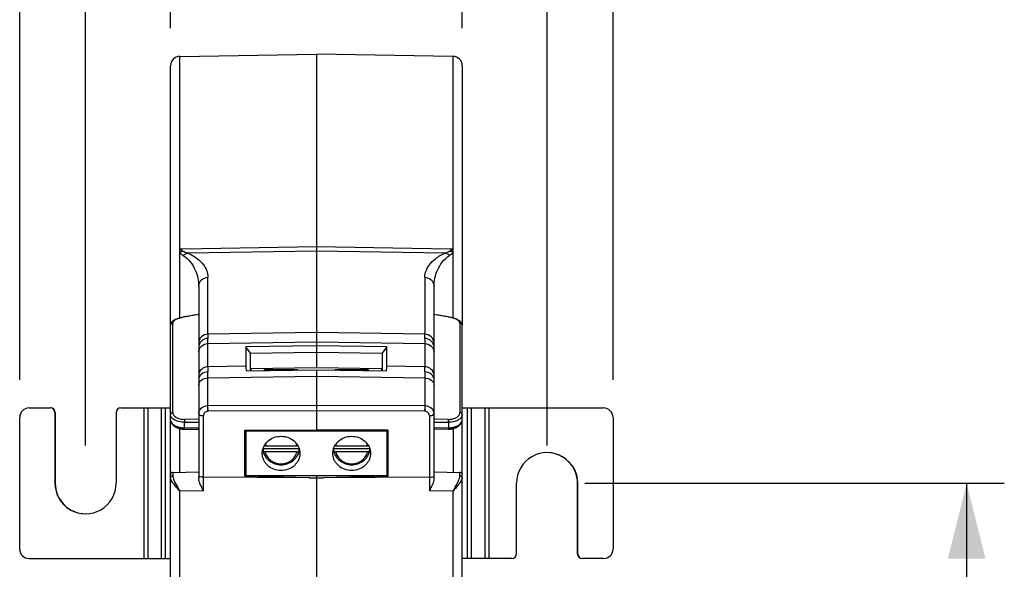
# Model space of a CAD drawing. Header units: millimetres. Extents: x 0 to 210, y 0 to 297.
# Tile 5 of 11: x 57 to 83, y 121 to 136. Entities that reach past the tile are written whole.
import ezdxf

# ---------------------------------------------------------------- set-up
doc = ezdxf.new("R2010")
doc.units = ezdxf.units.MM
doc.header["$LTSCALE"] = 19.36
doc.layers.get('0').update_dxf_attribs({"linetype": 'CONTINUOUS'})
doc.styles.get("Standard").update_dxf_attribs({"font": 'SIMPLEX.SHX', "width": 0.8})
doc.dimstyles.new('DIMSTYLE_1', dxfattribs={"dimtxt": 2, "dimasz": 2, "dimexe": 1, "dimexo": 1, "dimgap": 0.5, "dimtad": 1, "dimlfac": 4, "dimdsep": 46, "dimtxsty": 'Standard', "dimblk": '_FILLED', "dimblk1": '_FILLED', "dimblk2": '_FILLED', "dimcen": 0.09, "dimazin": 2, "dimtp": 0.01, "dimtm": 0.01, "dimtfac": 1, "dimtofl": 0, "dimtmove": 0, "dimatfit": 3, "dimldrblk": '_FILLED', "dimfxl": 0, "dimtolj": 1, "dimarcsym": 0})
doc.dimstyles.new('DIMSTYLE_2', dxfattribs={"dimtxt": 2, "dimasz": 2, "dimexe": 1, "dimexo": 1, "dimgap": 0.5, "dimtad": 1, "dimdec": 0, "dimlfac": 4, "dimdsep": 46, "dimtxsty": 'Standard', "dimblk": '_FILLED', "dimblk1": '_FILLED', "dimblk2": '_FILLED', "dimcen": 0.09, "dimazin": 2, "dimtp": 0.01, "dimtm": 0.01, "dimtfac": 1, "dimtdec": 0, "dimtofl": 0, "dimtmove": 0, "dimatfit": 3, "dimldrblk": '_FILLED', "dimfxl": 0, "dimtolj": 1, "dimarcsym": 0})

# ---------------------------------------------------------------- blocks, each defined once
blk = doc.blocks.new('_FILLED')
at = {"color": 0, "linetype": 'ByBlock'}
blk.add_solid([(0, 0), (-1, 0.25), (-1, -0.25)], dxfattribs=at)
blk = doc.blocks.new('*D1')
at = {"color": 8}
for p, q in [((71.795, 123.726), (82.938, 123.726)), ((81.938, 123.726), (81.938, 109.976)), ((81.938, 96.226), (81.938, 109.976)), ((71.795, 96.226), (82.938, 96.226))]:
    blk.add_line(p, q, dxfattribs=at)
at = {"color": 8, "xscale": 2, "yscale": 2, "zscale": 2}
for p, rotation in [((81.938, 123.726), 90), ((81.938, 96.226), 270)]:
    blk.add_blockref('_FILLED', p, dxfattribs=dict(at, rotation=rotation))
at = {"color": 8, "insert": (79.438, 109.976), "char_height": 2, "width": 4.8, "attachment_point": 2, "rotation": 90, "line_spacing_factor": 0.9}
blk.add_mtext('110', dxfattribs=at)
blk = doc.blocks.new('*D2')
at = {"color": 8}
for p, q in [((60.79, 135.814), (60.79, 152.227)), ((68.54, 135.814), (68.54, 152.227)), ((60.79, 151.227), (64.665, 151.227)), ((68.54, 151.227), (64.665, 151.227))]:
    blk.add_line(p, q, dxfattribs=at)
at = {"color": 8, "xscale": 2, "yscale": 2, "zscale": 2}
for p, rotation in [((60.79, 151.227), 180.0000002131), ((68.54, 151.227), 2.131e-07)]:
    blk.add_blockref('_FILLED', p, dxfattribs=dict(at, rotation=rotation))
at = {"color": 8, "insert": (64.665, 153.727), "char_height": 2, "width": 3.2, "attachment_point": 2, "line_spacing_factor": 0.9}
blk.add_mtext('31', dxfattribs=at)
blk = doc.blocks.new('*D3')
at = {"color": 8}
for p, q in [((58.534, 124.726), (58.534, 159.92)), ((70.795, 124.726), (70.795, 159.92)), ((58.534, 158.92), (64.665, 158.92)), ((70.795, 158.92), (64.665, 158.92))]:
    blk.add_line(p, q, dxfattribs=at)
at = {"color": 8, "xscale": 2, "yscale": 2, "zscale": 2, "rotation": 180}
blk.add_blockref('_FILLED', (58.534, 158.92), dxfattribs=at)
at = {"color": 8, "xscale": 2, "yscale": 2, "zscale": 2}
blk.add_blockref('_FILLED', (70.795, 158.92), dxfattribs=at)
at = {"color": 8, "insert": (64.665, 161.42), "char_height": 2, "width": 3.2, "attachment_point": 2, "line_spacing_factor": 0.9}
blk.add_mtext('49', dxfattribs=at)
blk = doc.blocks.new('*D4')
at = {"color": 8}
for p, q in [((56.784, 126.476), (56.784, 168.347)), ((72.545, 126.476), (72.545, 168.347)), ((56.784, 167.347), (64.665, 167.347)), ((72.545, 167.347), (64.665, 167.347))]:
    blk.add_line(p, q, dxfattribs=at)
at = {"color": 8, "xscale": 2, "yscale": 2, "zscale": 2, "rotation": 180}
blk.add_blockref('_FILLED', (56.784, 167.347), dxfattribs=at)
at = {"color": 8, "xscale": 2, "yscale": 2, "zscale": 2}
blk.add_blockref('_FILLED', (72.545, 167.347), dxfattribs=at)
at = {"color": 8, "insert": (64.665, 169.847), "char_height": 2, "width": 3.2, "attachment_point": 2, "line_spacing_factor": 0.9}
blk.add_mtext('63', dxfattribs=at)

msp = doc.modelspace()

# ---------------------------------------------------------------- linework, layer by layer
at = {"color": 7}
for p, q in [((61.0353, 135.0644), (64.6646, 135.1278)), ((61.0353, 128.1137), (61.0353, 135.0644)), ((64.6646, 135.1278), (64.6646, 126.7882)), ((68.294, 135.0644), (64.6646, 135.1278)), ((68.294, 128.1136), (68.294, 135.0644)), ((60.7896, 127.9216), (60.7896, 134.8144)), ((68.5396, 134.8144), (68.5396, 127.9215)), ((61.1117, 129.9568), (64.6646, 130.0127)), ((64.6646, 130.0127), (68.2175, 129.9568)), ((61.0353, 129.9556), (61.0738, 129.9562)), ((61.0738, 129.9562), (61.1117, 129.9568)), ((64.6646, 129.8929), (61.2392, 129.8389)), ((68.0901, 129.8389), (64.6646, 129.8929)), ((68.2175, 129.9568), (68.2555, 129.9562)), ((68.2555, 129.9562), (68.294, 129.9556)), ((61.5396, 128.9577), (61.5396, 123.8539)), ((61.7853, 127.6861), (61.7853, 129.1968)), ((67.544, 129.1968), (67.544, 127.6861)), ((67.7896, 123.8539), (67.7896, 128.9577)), ((61.2128, 128.153), (61.1644, 128.1438)), ((61.2707, 128.1637), (61.2128, 128.153)), ((61.3286, 128.174), (61.2707, 128.1637)), ((61.3866, 128.184), (61.3286, 128.174)), ((61.4447, 128.1937), (61.3866, 128.184)), ((61.4472, 128.193), (61.4076, 128.1864)), ((61.5253, 128.2065), (61.4447, 128.1937)), ((61.4871, 128.1995), (61.4472, 128.193)), ((61.5272, 128.2059), (61.4871, 128.1995)), ((61.5253, 128.2066), (61.5253, 128.2065)), ((67.8344, 128.2007), (67.8021, 128.2059)), ((67.804, 128.2065), (67.8039, 128.2066)), ((68.0006, 128.174), (67.9427, 128.184)), ((68.0586, 128.1637), (68.0006, 128.174)), ((68.1164, 128.153), (68.0586, 128.1637)), ((68.1649, 128.1438), (68.1164, 128.153)), ((60.7896, 127.9181), (60.7897, 127.9217)), ((60.7896, 125.4119), (60.7896, 127.9181)), ((60.7916, 127.9402), (60.7897, 127.9216)), ((60.851, 125.6021), (60.851, 127.9793)), ((61.0224, 128.1103), (60.9681, 128.0926)), ((61.0845, 128.1267), (61.0224, 128.1103)), ((61.155, 128.142), (61.0845, 128.1267)), ((61.1647, 128.1439), (61.155, 128.142)), ((68.1541, 128.1443), (68.1159, 128.1516)), ((68.1787, 128.1411), (68.1646, 128.1439)), ((68.3682, 128.09), (68.3144, 128.1081)), ((68.4782, 127.9793), (68.4782, 125.6021)), ((68.5395, 127.9216), (68.5396, 127.9181)), ((68.5396, 85.1368), (68.5396, 127.9181)), ((64.6646, 127.7331), (61.7853, 127.6861)), ((61.7853, 127.6861), (61.7853, 127.5725)), ((67.544, 127.6861), (64.6646, 127.7331)), ((67.544, 127.5725), (67.544, 127.6861)), ((61.7853, 127.4361), (61.7853, 127.5725)), ((61.7853, 127.4361), (64.6646, 127.4832)), ((61.7853, 126.8189), (61.7853, 127.4361)), ((64.6646, 127.3775), (62.7899, 127.3478)), ((64.6646, 127.4832), (67.544, 127.4361)), ((66.5393, 127.3478), (64.6646, 127.3775)), ((67.544, 127.5725), (67.544, 126.8189)), ((62.7899, 127.3478), (62.7899, 126.8339)), ((62.9171, 127.1837), (62.7899, 127.3478)), ((62.9171, 127.1837), (64.6646, 127.2113)), ((62.9171, 126.7088), (62.9171, 127.1837)), ((64.6646, 127.2113), (66.4122, 127.1837)), ((66.5393, 127.3478), (66.4122, 127.1837)), ((66.4122, 127.1837), (66.4122, 126.7088)), ((66.5393, 126.8339), (66.5393, 127.3478)), ((61.7853, 126.8189), (61.7852, 126.6847)), ((61.7853, 125.7874), (61.7852, 126.6847)), ((62.7899, 126.8339), (61.7853, 126.8189)), ((62.8047, 126.7071), (64.6646, 126.7367)), ((64.6646, 126.7882), (62.9252, 126.7607)), ((62.9252, 126.7607), (62.9252, 126.709)), ((63.2896, 126.7148), (63.2896, 126.7513)), ((63.2896, 126.7513), (63.2975, 126.7149)), ((63.2896, 126.7513), (64.1646, 126.7513)), ((64.1597, 126.7286), (64.1646, 126.7513)), ((64.1646, 126.7513), (64.1646, 126.7287)), ((66.404, 126.7607), (64.6646, 126.7882)), ((64.6646, 126.7367), (64.6646, 125.1471)), ((64.6646, 126.7367), (66.5245, 126.7071)), ((65.1646, 126.7287), (65.1646, 126.7513)), ((65.1646, 126.7513), (65.1695, 126.7286)), ((65.1646, 126.7513), (66.0396, 126.7513)), ((66.0318, 126.7149), (66.0396, 126.7513)), ((66.0396, 126.7513), (66.0396, 126.7148)), ((66.404, 126.709), (66.404, 126.7607)), ((67.544, 126.8189), (66.5393, 126.8339)), ((67.544, 126.6847), (67.544, 126.8189)), ((67.544, 126.6847), (67.544, 125.7874)), ((61.7853, 126.5232), (64.6646, 126.5663)), ((64.6646, 126.5663), (67.544, 126.5232)), ((61.7853, 125.7874), (64.6646, 125.8024)), ((64.6646, 125.8024), (67.544, 125.7874)), ((57.0342, 125.7256), (57.5967, 125.7256)), ((57.7216, 125.6006), (57.7216, 123.7273)), ((57.7216, 125.6006), (57.7282, 125.6006)), ((57.7282, 125.6006), (57.7282, 123.7273)), ((59.3464, 125.6006), (59.3464, 123.7256)), ((59.4714, 125.7256), (60.7896, 125.7256)), ((60.0866, 121.7256), (60.0866, 125.7256)), ((60.1938, 121.7256), (60.1938, 125.7256)), ((60.5436, 125.7256), (60.5436, 121.7256)), ((60.6508, 125.7256), (60.6508, 121.7256)), ((64.6646, 125.6511), (61.7785, 125.6361)), ((67.5508, 125.6361), (64.6646, 125.6511)), ((68.5396, 125.7256), (72.295, 125.7256)), ((68.6785, 121.7256), (68.6785, 125.7256)), ((68.7856, 121.7256), (68.7856, 125.7256)), ((69.1355, 125.7256), (69.1355, 121.7256)), ((69.2427, 125.7256), (69.2427, 121.7256)), ((56.7843, 121.9756), (56.7843, 125.4756)), ((60.7896, 85.1368), (60.7896, 125.4115)), ((61.5396, 125.4242), (61.1581, 125.422)), ((61.1581, 125.3451), (61.5396, 125.3473)), ((61.1581, 125.1957), (61.1581, 125.3451)), ((61.6625, 123.5278), (61.6625, 125.5212)), ((67.6668, 125.5212), (67.6668, 123.5278)), ((68.1712, 125.422), (67.7896, 125.4242)), ((67.7896, 125.3473), (68.1712, 125.3451)), ((68.1712, 125.3451), (68.1712, 125.1957)), ((72.545, 125.4756), (72.545, 121.9756)), ((60.971, 125.1971), (61.0114, 125.1829)), ((61.0353, 124.0168), (61.0353, 125.1767)), ((61.1575, 125.1597), (61.5396, 125.1495)), ((61.5396, 125.1856), (61.1581, 125.1957)), ((61.1581, 125.1717), (61.5396, 125.1616)), ((62.7646, 125.1372), (64.6646, 125.1471)), ((62.7646, 123.911), (62.7646, 125.1372)), ((62.7896, 125.1373), (62.7896, 123.9244)), ((66.5396, 125.1101), (62.7896, 125.1101)), ((66.5646, 125.1372), (64.6646, 125.1471)), ((66.5396, 125.1373), (66.5396, 123.9244)), ((66.5646, 125.1372), (66.5646, 123.911)), ((68.1712, 125.1957), (67.7896, 125.1856)), ((67.7896, 125.1616), (68.1712, 125.1717)), ((68.1718, 125.1597), (67.7896, 125.1495)), ((68.294, 125.1767), (68.294, 124.0168)), ((68.3267, 125.1856), (68.369, 125.2016)), ((62.7646, 124.9941), (62.7896, 124.981)), ((66.5396, 124.8583), (66.5646, 124.8585)), ((63.2539, 124.5778), (63.2539, 124.6496)), ((63.2539, 124.6496), (64.2004, 124.6496)), ((63.2539, 124.5778), (63.2541, 124.5761)), ((63.2855, 124.5589), (63.2846, 124.559)), ((63.3049, 124.717), (64.1494, 124.717)), ((64.1494, 124.5573), (63.3049, 124.5573)), ((64.1696, 124.559), (64.1688, 124.5589)), ((64.1889, 124.5649), (64.1874, 124.5642)), ((64.2004, 124.5778), (64.2001, 124.5757)), ((64.2002, 124.5761), (64.2004, 124.5778)), ((64.2004, 124.6496), (64.2004, 124.5778)), ((65.1289, 124.5778), (65.1289, 124.6496)), ((65.1289, 124.6496), (66.0754, 124.6496)), ((65.1289, 124.5778), (65.1291, 124.5761)), ((65.1605, 124.5589), (65.1596, 124.559)), ((65.1799, 124.717), (66.0244, 124.717)), ((66.0244, 124.5573), (65.1799, 124.5573)), ((66.0446, 124.559), (66.0438, 124.5589)), ((66.0639, 124.5649), (66.0624, 124.5642)), ((66.0754, 124.5778), (66.0751, 124.5757)), ((66.0752, 124.5761), (66.0754, 124.5778)), ((66.0754, 124.6496), (66.0754, 124.5778)), ((62.7646, 124.4644), (62.7896, 124.4639)), ((66.5396, 124.4639), (66.5646, 124.4644)), ((60.851, 124.0136), (61.5396, 124.0256)), ((67.7896, 124.0256), (68.4782, 124.0136)), ((68.4783, 124.0124), (68.4782, 124.0136)), ((57.7216, 123.7273), (57.7282, 123.7273)), ((60.8506, 123.9402), (60.8506, 123.9214)), ((64.4721, 123.8727), (61.6625, 123.8836)), ((64.4721, 123.8727), (62.7646, 123.911)), ((66.5396, 123.9244), (62.7896, 123.9244)), ((64.4721, 123.8727), (64.6646, 123.8677)), ((64.6646, 123.9244), (64.6646, 84.8235)), ((64.6646, 123.8677), (64.8572, 123.8727)), ((66.5646, 123.911), (64.8572, 123.8727)), ((67.6668, 123.8836), (64.8572, 123.8727)), ((68.4787, 123.9214), (68.4786, 123.9403)), ((69.9829, 121.8506), (69.9829, 123.7256)), ((71.6011, 121.8506), (71.6011, 123.7239)), ((71.6076, 123.7239), (71.6011, 123.7239)), ((71.6076, 121.8506), (71.6076, 123.7239)), ((61.6625, 123.5278), (61.0353, 123.5169)), ((61.0353, 84.8868), (61.0353, 123.5169)), ((68.294, 123.5169), (67.6668, 123.5278)), ((68.294, 84.8868), (68.294, 123.5169)), ((57.0342, 121.7256), (60.7896, 121.7256)), ((69.8579, 121.7256), (68.5396, 121.7256)), ((71.6076, 121.8506), (71.6011, 121.8506)), ((72.295, 121.7256), (71.7326, 121.7256))]:
    msp.add_line(p, q, dxfattribs=at)
for points in [[(67.9427, 128.184), (67.8846, 128.1937), (67.804, 128.2065)], [(60.9681, 128.0926), (60.9212, 128.0734), (60.881, 128.0522), (60.8471, 128.0283), (60.8204, 128.0013), (60.8017, 127.9716), (60.7916, 127.9402)], [(68.3144, 128.1081), (68.2515, 128.1251), (68.1787, 128.1411)], [(68.4526, 128.0496), (68.4138, 128.0707), (68.3682, 128.09)], [(68.5395, 127.9215), (68.5378, 127.9393), (68.5282, 127.9702), (68.5104, 127.9994), (68.485, 128.0259), (68.4526, 128.0496)], [(60.7896, 125.4115), (60.79, 125.401), (60.795, 125.3695), (60.8058, 125.339), (60.822, 125.3097)], [(60.822, 125.3097), (60.8432, 125.2824), (60.869, 125.2575), (60.8991, 125.2347), (60.9333, 125.2145), (60.971, 125.1971)], [(68.369, 125.2016), (68.4078, 125.2209), (68.4417, 125.2428), (68.47, 125.2662), (68.4933, 125.2909), (68.5123, 125.3177), (68.5267, 125.3464), (68.5358, 125.3761), (68.5395, 125.4064), (68.5396, 125.4117)], [(61.0114, 125.1829), (61.0531, 125.1721), (61.0963, 125.1646)], [(61.0963, 125.1646), (61.1396, 125.1604), (61.1575, 125.1597)], [(68.1718, 125.1597), (68.1889, 125.1604), (68.2349, 125.1648)], [(68.2349, 125.1648), (68.2819, 125.1733), (68.3267, 125.1856)]]:
    msp.add_lwpolyline(points, dxfattribs=at)
for centre, radius, start, end in [((61.0396, 134.8145), 0.25, 91, 180), ((68.2896, 134.8145), 0.25, 0, 89), ((61.7446, 130.7658), 1.0769, 228.79837, 229.44975), ((61.7231, 130.7415), 1.0444, 228.80525, 229.44734), ((61.719, 130.7366), 1.038, 229.44656, 230.70988), ((61.7009, 130.7146), 1.0096, 229.44347, 230.7566), ((61.7115, 130.7275), 1.0262, 230.70943, 232.0036), ((61.6636, 130.669), 0.9506, 230.76223, 231.69261), ((61.7406, 130.7645), 1.0733, 231.62368, 231.99479), ((61.7054, 130.7193), 1.016, 231.99318, 232.55415), ((61.7047, 130.7187), 1.0151, 232.00476, 232.56604), ((61.6937, 130.7042), 0.9969, 232.56187, 234.35564), ((61.6814, 130.6876), 0.9763, 232.54306, 234.37484), ((61.172, 129.6537), 0.2476, 103.86469, 105.97636), ((67.6417, 130.6958), 0.9865, 305.6403, 306.23565), ((67.6712, 130.6553), 0.9364, 305.61546, 306.24239), ((67.6325, 130.7084), 1.0021, 306.23704, 307.44406), ((67.6354, 130.7044), 0.9972, 306.23789, 307.45115), ((67.6242, 130.7192), 1.0157, 307.44258, 308.07982), ((67.6235, 130.7198), 1.0166, 307.45462, 308.00652), ((67.5885, 130.7647), 1.0735, 308.00502, 308.37624), ((67.6122, 130.7344), 1.0351, 308.08623, 311.20084), ((67.6309, 130.712), 1.0059, 308.3454, 311.23988), ((68.143, 129.6145), 0.2893, 58.54547, 60.4488), ((68.1056, 129.9972), 0.2323, 320.87902, 324.20468), ((63.0915, 118.2194), 10.1082, 100.04051, 100.92846), ((63.0879, 118.2398), 10.0875, 99.58805, 100.04036), ((61.4863, 128.1635), 0.0589, 43.99833, 46.06827), ((61.4901, 128.1672), 0.0536, 42.25788, 46.2263), ((61.4904, 128.1674), 0.0532, 42.09468, 43.99321), ((61.4949, 128.1715), 0.0471, 37.77418, 42.26116), ((61.4952, 128.1717), 0.0468, 37.83311, 42.1389), ((61.4989, 128.1746), 0.0421, 33.1924, 37.76754), ((61.4994, 128.1749), 0.0415, 33.18283, 37.8236), ((61.5024, 128.1769), 0.0379, 28.18174, 33.19854), ((61.5033, 128.1775), 0.0368, 28.0394, 33.20504), ((61.5056, 128.1786), 0.0343, 22.52916, 28.17938), ((61.5064, 128.1791), 0.0333, 25.00119, 27.99063), ((61.5077, 128.1795), 0.032, 17.04541, 22.6399), ((61.5074, 128.1793), 0.0323, 17.11484, 22.54911), ((61.5086, 128.1798), 0.031, 11.39952, 17.02517), ((67.8207, 128.1798), 0.031, 162.15536, 168.31027), ((67.8219, 128.1794), 0.0323, 156.36297, 162.13404), ((67.8237, 128.1786), 0.0343, 154.73015, 157.38789), ((67.8241, 128.1784), 0.0347, 151.50647, 156.36425), ((67.823, 128.1791), 0.0335, 151.67065, 154.99164), ((67.827, 128.1768), 0.0381, 146.57764, 151.49696), ((67.8262, 128.1773), 0.0371, 146.579, 151.62785), ((67.8306, 128.1744), 0.0424, 141.83964, 146.57794), ((67.8301, 128.1748), 0.0418, 141.7865, 146.593), ((67.8347, 128.1711), 0.0476, 137.31145, 141.77218), ((67.8415, 128.1649), 0.0568, 133.8983, 137.32642), ((67.8396, 128.1668), 0.0541, 133.80015, 137.40144), ((66.2427, 118.2471), 10.0801, 79.96067, 80.91438), ((66.2384, 118.2229), 10.1047, 79.2922, 79.96077), ((61.517, 126.364), 1.8128, 100.87034, 103.00825), ((61.1715, 128.1066), 0.0379, 84.48692, 100.37125), ((68.1578, 128.1066), 0.0379, 79.6014, 95.51303), ((67.7596, 126.1005), 2.0815, 78.77013, 79.07299), ((57.0343, 125.4756), 0.25, 90.00522, 180.00408), ((57.5966, 125.6006), 0.125, 359.99533, 89.99533), ((57.6032, 125.6006), 0.125, 359.99533, 89.99533), ((59.4714, 125.6006), 0.125, 90.00467, 180.00462), ((60.9062, 125.5509), 0.1165, 180.02248, 189.86792), ((61.788, 125.4969), 0.2906, 90.54267, 93.49803), ((67.0107, 125.7148), 5.226, 180.28398, 180.8631), ((67.5412, 125.4969), 0.2906, 86.50197, 89.45733), ((62.3186, 125.7148), 5.226, 359.1369, 359.71602), ((68.37, 125.6023), 0.1082, 346.85508, 359.93668), ((72.295, 125.4756), 0.25, 359.99592, 89.99478), ((68.4196, 125.4124), 0.12, 349.4765, 351.76359), ((68.4223, 125.412), 0.1173, 351.75693, 359.97959), ((68.156, 125.8477), 0.6521, 271.3367, 275.35658), ((68.1574, 125.6905), 0.519, 271.51746, 276.05046), ((63.6668, 124.6344), 0.3712, 153.68201, 167.15799), ((63.785, 124.6335), 0.3739, 12.89893, 26.27872), ((65.5418, 124.6344), 0.3712, 153.68201, 167.15799), ((65.66, 124.6335), 0.3739, 12.89893, 26.27872), ((63.654, 124.7471), 0.4272, 195.78652, 200.4969), ((63.6497, 124.7298), 0.4038, 190.06202, 191.45947), ((63.6477, 124.6577), 0.4018, 191.45947, 191.69746), ((63.2627, 124.5779), 0.00877, 180.68863, 194.35595), ((63.2631, 124.578), 0.00916, 191.66911, 194.4522), ((63.3008, 124.8119), 0.0946, 256.7989, 260.15489), ((63.3002, 124.8097), 0.0924, 256.80509, 260.25227), ((63.3024, 124.8209), 0.1038, 260.12808, 262.13462), ((63.3012, 124.8148), 0.0976, 260.22154, 260.73423), ((63.3037, 124.6671), 0.1098, 259.99878, 260.47797), ((63.3046, 124.8392), 0.1223, 261.00941, 262.30768), ((63.3053, 124.8445), 0.1275, 262.29985, 263.23325), ((63.3031, 124.8257), 0.1087, 262.12915, 263.22446), ((63.3052, 124.8437), 0.1268, 263.23263, 265.40672), ((63.3038, 124.8321), 0.1151, 263.22725, 264.55564), ((63.3044, 124.8382), 0.1212, 264.55231, 265.5691), ((63.3049, 124.8449), 0.1279, 265.57571, 267.52585), ((63.3051, 124.8417), 0.1247, 265.39882, 267.2793), ((63.3049, 124.8401), 0.1232, 267.30075, 269.95865), ((63.3052, 124.8514), 0.1345, 267.52287, 269.84831), ((63.3052, 124.6918), 0.1344, 267.51153, 269.84808), ((64.1491, 124.6918), 0.1345, 270.15169, 272.47713), ((64.1512, 124.6642), 0.1067, 279.48813, 279.92817), ((63.8064, 124.6577), 0.4019, 348.3024, 348.54053), ((64.1914, 124.5779), 0.00893, 345.41995, 348.46738), ((63.8046, 124.7298), 0.4038, 348.54053, 349.93879), ((63.8003, 124.7471), 0.4272, 339.5031, 344.21443), ((65.529, 124.7471), 0.4272, 195.78652, 200.4969), ((65.5247, 124.7298), 0.4038, 190.06202, 191.45947), ((65.5227, 124.6577), 0.4018, 191.45947, 191.69746), ((65.1377, 124.5779), 0.00877, 180.68863, 194.35595), ((65.1381, 124.578), 0.00916, 191.66911, 194.4522), ((65.1758, 124.8119), 0.0946, 256.7989, 260.15489), ((65.1752, 124.8097), 0.0924, 256.80509, 260.25227), ((65.1774, 124.8209), 0.1038, 260.12808, 262.13462), ((65.1762, 124.8148), 0.0976, 260.22154, 260.73423), ((65.1787, 124.6671), 0.1098, 259.99878, 260.47797), ((65.1796, 124.8392), 0.1223, 261.00941, 262.30768), ((65.1803, 124.8445), 0.1275, 262.29985, 263.23325), ((65.1781, 124.8257), 0.1087, 262.12915, 263.22446), ((65.1802, 124.8437), 0.1268, 263.23263, 265.40672), ((65.1788, 124.8321), 0.1151, 263.22725, 264.55564), ((65.1794, 124.8382), 0.1212, 264.55231, 265.5691), ((65.1799, 124.8449), 0.1279, 265.57571, 267.52585), ((65.1801, 124.8417), 0.1247, 265.39882, 267.2793), ((65.1799, 124.8401), 0.1232, 267.30075, 269.95865), ((65.1802, 124.8514), 0.1345, 267.52287, 269.84831), ((65.1802, 124.6918), 0.1344, 267.51153, 269.84808), ((66.0241, 124.6918), 0.1345, 270.15169, 272.47713), ((66.0262, 124.6642), 0.1067, 279.48813, 279.92817), ((65.6814, 124.6577), 0.4019, 348.3024, 348.54053), ((66.0664, 124.5779), 0.00893, 345.41995, 348.46738), ((65.6796, 124.7298), 0.4038, 348.54053, 349.93879), ((65.6753, 124.7471), 0.4272, 339.5031, 344.21443), ((70.7953, 123.7257), 0.8124, 359.87646, 180.00449), ((70.7886, 123.7257), 0.8124, 359.87649, 89.5338), ((60.8521, 123.9511), 0.0625, 91, 180), ((68.4771, 123.9511), 0.0625, 0, 89), ((58.5339, 123.7256), 0.8124, 179.87646, 0.00449), ((58.5406, 123.7256), 0.8124, 179.87649, 269.5338), ((57.0343, 121.9756), 0.25, 179.9959, 269.99476), ((72.295, 121.9756), 0.25, 270.00524, 0.0041), ((69.8579, 121.8506), 0.125, 270.00467, 0.00462), ((71.7261, 121.8506), 0.125, 179.99533, 269.99533), ((71.7326, 121.8506), 0.125, 179.99533, 269.99533)]:
    msp.add_arc(centre, radius, start, end, dxfattribs=at)
for centre, major_axis, start_param, end_param in [((65.3332, 124.606), (2.4852, -2.4016), -2.9275174, -2.8195009), ((63.9961, 124.606), (2.4852, 2.4016), -0.3220917, -0.2140752)]:
    msp.add_ellipse(centre, major_axis=major_axis, ratio=0.2249758, start_param=start_param, end_param=end_param, dxfattribs=at)
for points in [[(61.0353, 129.8613), (61.0566, 129.8744), (61.0798, 129.8849), (61.1039, 129.8917)], [(61.0353, 129.8613), (61.0433, 129.8503), (61.0523, 129.8399), (61.0619, 129.8302)], [(61.0619, 129.8302), (61.0824, 129.8094), (61.1057, 129.7913), (61.13, 129.7753)], [(68.1928, 129.8793), (68.1606, 129.8615), (68.1255, 129.8489), (68.0901, 129.8389)], [(68.2165, 129.8941), (68.209, 129.8887), (68.201, 129.8838), (68.1928, 129.8793)], [(68.1992, 129.7753), (68.2312, 129.7963), (68.2617, 129.821), (68.2858, 129.8506)], [(68.2165, 129.8941), (68.2407, 129.8881), (68.2641, 129.8785), (68.2857, 129.8662)], [(60.9988, 128.0993), (60.9838, 128.094), (60.9689, 128.0884), (60.9544, 128.082)], [(68.3747, 128.082), (68.3602, 128.0884), (68.3453, 128.0941), (68.3303, 128.0993)], [(60.851, 125.6021), (60.851, 125.5924), (60.8524, 125.5827), (60.855, 125.5733)], [(61.1575, 125.1597), (61.157, 125.1717), (61.1577, 125.1837), (61.1581, 125.1957)], [(68.1712, 125.1957), (68.1716, 125.1837), (68.1723, 125.1717), (68.1718, 125.1597)], [(68.2121, 125.1744), (68.2501, 125.1785), (68.288, 125.1867), (68.3239, 125.1999)], [(63.2542, 124.5757), (63.2545, 124.5743), (63.2552, 124.573), (63.2561, 124.5719)], [(64.2001, 124.5757), (64.1997, 124.5742), (64.1989, 124.5728), (64.1979, 124.5715)], [(65.1292, 124.5757), (65.1295, 124.5743), (65.1302, 124.573), (65.1311, 124.5719)], [(66.0751, 124.5757), (66.0747, 124.5742), (66.0739, 124.5728), (66.0729, 124.5715)], [(60.8506, 123.9214), (60.8506, 123.9052), (60.8536, 123.8891), (60.8576, 123.8734)], [(68.4771, 123.9006), (68.4781, 123.9074), (68.4787, 123.9144), (68.4787, 123.9214)]]:
    msp.add_open_spline(points, degree=3, dxfattribs=at)
for points, knots in [([(61.2392, 129.8389), (61.2276, 129.8421), (61.1838, 129.8559), (61.1404, 129.8742), (61.1127, 129.8941)], [0, 0, 0, 0, 0.2599121, 1, 1, 1, 1]), ([(61.13, 129.7753), (61.1379, 129.7833), (61.1695, 129.8115), (61.2087, 129.8319), (61.2392, 129.8389)], [0, 0, 0, 0, 0.2629949, 1, 1, 1, 1]), ([(61.13, 129.7753), (61.2709, 129.6828), (61.472, 129.4166), (61.5396, 129.1025), (61.5396, 128.9577)], [0, 0, 0, 0, 0.5379532, 1, 1, 1, 1]), ([(61.2392, 129.8389), (61.3337, 129.8024), (61.4913, 129.7153), (61.7037, 129.5094), (61.7853, 129.3151), (61.7853, 129.1968)], [0, 0, 0, 0, 0.3434741, 0.5987603, 1, 1, 1, 1]), ([(67.544, 129.1968), (67.544, 129.3151), (67.6256, 129.5094), (67.838, 129.7153), (67.9956, 129.8024), (68.0901, 129.8389)], [0, 0, 0, 0, 0.4012397, 0.6565259, 1, 1, 1, 1]), ([(67.7896, 128.9577), (67.7896, 129.1025), (67.8573, 129.4166), (68.0583, 129.6828), (68.1992, 129.7753)], [0, 0, 0, 0, 0.4620468, 1, 1, 1, 1]), ([(68.0901, 129.8389), (68.0999, 129.8366), (68.1404, 129.8237), (68.1764, 129.7983), (68.1992, 129.7753)], [0, 0, 0, 0, 0.2367735, 1, 1, 1, 1]), ([(61.5396, 128.9577), (61.5396, 129.0185), (61.5944, 129.1463), (61.7226, 129.1957), (61.7853, 129.1968)], [0, 0, 0, 0, 0.4921712, 1, 1, 1, 1]), ([(67.544, 129.1968), (67.6067, 129.1957), (67.7349, 129.1463), (67.7896, 129.0185), (67.7896, 128.9577)], [0, 0, 0, 0, 0.5078288, 1, 1, 1, 1]), ([(61.5272, 128.2059), (61.5269, 128.2061), (61.5261, 128.2067), (61.5252, 128.2066), (61.5248, 128.2064)], [0, 0, 0, 0, 0.502645, 1, 1, 1, 1]), ([(61.5272, 128.2059), (61.5269, 128.2061), (61.5264, 128.2065), (61.5257, 128.2066), (61.5253, 128.2066)], [0, 0, 0, 0, 0.5208751, 1, 1, 1, 1]), ([(67.8046, 128.2064), (67.8042, 128.2065), (67.8032, 128.2066), (67.8024, 128.2061), (67.8021, 128.2059)], [0, 0, 0, 0, 0.5010184, 1, 1, 1, 1]), ([(67.8039, 128.2066), (67.8036, 128.2066), (67.8029, 128.2065), (67.8023, 128.2061), (67.8021, 128.2059)], [0, 0, 0, 0, 0.4791244, 1, 1, 1, 1]), ([(60.7897, 127.9217), (60.7907, 127.9367), (60.8049, 127.9671), (60.836, 127.9791), (60.851, 127.9793)], [0, 0, 0, 0, 0.4992975, 1, 1, 1, 1]), ([(60.9544, 128.082), (60.9389, 128.0751), (60.8957, 128.0544), (60.851, 128.0121), (60.851, 127.9793)], [0, 0, 0, 0, 0.3417613, 1, 1, 1, 1]), ([(61.109, 128.1303), (61.0989, 128.128), (61.0618, 128.119), (61.025, 128.1084), (60.9988, 128.0993)], [0, 0, 0, 0, 0.2719454, 1, 1, 1, 1]), ([(68.3303, 128.0993), (68.3184, 128.1035), (68.2641, 128.1208), (68.2085, 128.1336), (68.1649, 128.1422)], [0, 0, 0, 0, 0.2204064, 1, 1, 1, 1]), ([(68.4782, 127.9793), (68.4782, 127.9889), (68.4647, 128.0396), (68.4121, 128.0656), (68.3747, 128.082)], [0, 0, 0, 0, 0.1892071, 1, 1, 1, 1]), ([(68.4782, 127.9793), (68.4933, 127.9791), (68.5244, 127.9671), (68.5386, 127.9367), (68.5395, 127.9216)], [0, 0, 0, 0, 0.500784, 1, 1, 1, 1]), ([(61.7853, 127.6861), (61.7226, 127.685), (61.5944, 127.6356), (61.5396, 127.5078), (61.5396, 127.447)], [0, 0, 0, 0, 0.5078288, 1, 1, 1, 1]), ([(67.7896, 127.447), (67.7896, 127.5078), (67.7349, 127.6356), (67.6067, 127.685), (67.544, 127.6861)], [0, 0, 0, 0, 0.4921712, 1, 1, 1, 1]), ([(61.7853, 127.5725), (61.7228, 127.5715), (61.5958, 127.5245), (61.5396, 127.3987), (61.5396, 127.3391)], [0, 0, 0, 0, 0.5120393, 1, 1, 1, 1]), ([(61.5396, 127.2096), (61.5396, 127.2677), (61.5976, 127.3912), (61.7231, 127.4352), (61.7853, 127.4361)], [0, 0, 0, 0, 0.4827784, 1, 1, 1, 1]), ([(67.7896, 127.3391), (67.7896, 127.3987), (67.7335, 127.5245), (67.6065, 127.5715), (67.544, 127.5725)], [0, 0, 0, 0, 0.4879607, 1, 1, 1, 1]), ([(67.544, 127.4361), (67.6062, 127.4352), (67.7317, 127.3912), (67.7896, 127.2677), (67.7896, 127.2096)], [0, 0, 0, 0, 0.5172216, 1, 1, 1, 1]), ([(61.7853, 126.8189), (61.7231, 126.8179), (61.5976, 126.774), (61.5396, 126.6504), (61.5396, 126.5924)], [0, 0, 0, 0, 0.5172216, 1, 1, 1, 1]), ([(61.7852, 126.6847), (61.7235, 126.6838), (61.6012, 126.6456), (61.5396, 126.5269), (61.5396, 126.4716)], [0, 0, 0, 0, 0.5278352, 1, 1, 1, 1]), ([(67.7896, 126.5924), (67.7896, 126.6504), (67.7317, 126.774), (67.6062, 126.8179), (67.544, 126.8189)], [0, 0, 0, 0, 0.4827784, 1, 1, 1, 1]), ([(67.7896, 126.4716), (67.7896, 126.5269), (67.7281, 126.6456), (67.6058, 126.6838), (67.544, 126.6847)], [0, 0, 0, 0, 0.4721648, 1, 1, 1, 1]), ([(61.5396, 126.3262), (61.5396, 126.3508), (61.5531, 126.4047), (61.6297, 126.494), (61.7241, 126.5224), (61.7853, 126.5232)], [0, 0, 0, 0, 0.2151132, 0.4650252, 1, 1, 1, 1]), ([(67.544, 126.5232), (67.6052, 126.5224), (67.6996, 126.494), (67.7762, 126.4047), (67.7896, 126.3508), (67.7896, 126.3262)], [0, 0, 0, 0, 0.5349748, 0.7848868, 1, 1, 1, 1]), ([(60.851, 125.6021), (60.8357, 125.6019), (60.8056, 125.5932), (60.7896, 125.5642), (60.7896, 125.5508)], [0, 0, 0, 0, 0.5344143, 1, 1, 1, 1]), ([(60.855, 125.5733), (60.8576, 125.5637), (60.8753, 125.522), (60.9121, 125.4912), (60.9421, 125.4736)], [0, 0, 0, 0, 0.222785, 1, 1, 1, 1]), ([(61.5396, 125.574), (61.5396, 125.6274), (61.5956, 125.7419), (61.7113, 125.7833), (61.7703, 125.7869)], [0, 0, 0, 0, 0.4741583, 1, 1, 1, 1]), ([(61.5396, 125.574), (61.5396, 125.5569), (61.5895, 125.5245), (61.633, 125.5214), (61.6625, 125.5212)], [0, 0, 0, 0, 0.3682831, 1, 1, 1, 1]), ([(61.7785, 125.6359), (61.7486, 125.6342), (61.6885, 125.6102), (61.6625, 125.5498), (61.6625, 125.5212)], [0, 0, 0, 0, 0.5123103, 1, 1, 1, 1]), ([(61.7703, 125.7869), (61.7703, 125.777), (61.7714, 125.7265), (61.7744, 125.6762), (61.7778, 125.6358)], [0, 0, 0, 0, 0.1972698, 1, 1, 1, 1]), ([(61.7847, 125.6889), (61.7847, 125.6985), (61.7846, 125.7313), (61.7847, 125.7641), (61.7853, 125.7874)], [0, 0, 0, 0, 0.2902786, 1, 1, 1, 1]), ([(67.544, 125.7874), (67.5441, 125.7811), (67.5446, 125.7483), (67.5447, 125.7154), (67.5445, 125.6889)], [0, 0, 0, 0, 0.1930088, 1, 1, 1, 1]), ([(67.6668, 125.5212), (67.6668, 125.5498), (67.6408, 125.6102), (67.5807, 125.6342), (67.5508, 125.6359)], [0, 0, 0, 0, 0.4876894, 1, 1, 1, 1]), ([(67.5515, 125.6358), (67.5526, 125.6488), (67.5562, 125.6991), (67.559, 125.7495), (67.559, 125.7869)], [0, 0, 0, 0, 0.2584926, 1, 1, 1, 1]), ([(67.559, 125.7869), (67.618, 125.7833), (67.7336, 125.7419), (67.7896, 125.6274), (67.7896, 125.574)], [0, 0, 0, 0, 0.5258417, 1, 1, 1, 1]), ([(67.6668, 125.5212), (67.6963, 125.5214), (67.7398, 125.5245), (67.7896, 125.5569), (67.7896, 125.574)], [0, 0, 0, 0, 0.6317169, 1, 1, 1, 1]), ([(68.3872, 125.4737), (68.3986, 125.4803), (68.4366, 125.5058), (68.4679, 125.5456), (68.4754, 125.5776)], [0, 0, 0, 0, 0.2867413, 1, 1, 1, 1]), ([(68.5396, 125.5508), (68.5396, 125.5642), (68.5237, 125.5932), (68.4936, 125.6019), (68.4782, 125.6021)], [0, 0, 0, 0, 0.4655857, 1, 1, 1, 1]), ([(68.5396, 125.5508), (68.5396, 125.5418), (68.5351, 125.5032), (68.5118, 125.4688), (68.4907, 125.4482)], [0, 0, 0, 0, 0.2334736, 1, 1, 1, 1]), ([(60.7896, 125.4119), (60.7896, 125.3684), (60.8559, 125.2692), (60.956, 125.2308), (61.0152, 125.2154)], [0, 0, 0, 0, 0.4159576, 1, 1, 1, 1]), ([(60.931, 125.3884), (60.9123, 125.3966), (60.8529, 125.4273), (60.7995, 125.4842), (60.7914, 125.5309)], [0, 0, 0, 0, 0.3009031, 1, 1, 1, 1]), ([(61.1581, 125.3451), (61.1377, 125.345), (61.0605, 125.3484), (60.9832, 125.3656), (60.931, 125.3884)], [0, 0, 0, 0, 0.2637573, 1, 1, 1, 1]), ([(60.9421, 125.4736), (60.9569, 125.465), (61.0246, 125.4332), (61.1007, 125.4217), (61.1581, 125.422)], [0, 0, 0, 0, 0.2292945, 1, 1, 1, 1]), ([(61.1581, 125.422), (61.158, 125.4171), (61.1576, 125.3914), (61.1578, 125.3658), (61.1581, 125.3451)], [0, 0, 0, 0, 0.1930241, 1, 1, 1, 1]), ([(68.1712, 125.422), (68.1911, 125.4219), (68.2654, 125.4258), (68.3401, 125.4462), (68.3872, 125.4737)], [0, 0, 0, 0, 0.2678619, 1, 1, 1, 1]), ([(68.1712, 125.3451), (68.1715, 125.3658), (68.1716, 125.3914), (68.1713, 125.4171), (68.1712, 125.422)], [0, 0, 0, 0, 0.8069759, 1, 1, 1, 1]), ([(68.3937, 125.3865), (68.3774, 125.3796), (68.3058, 125.3543), (68.2292, 125.3449), (68.1712, 125.3451)], [0, 0, 0, 0, 0.2337532, 1, 1, 1, 1]), ([(68.3427, 125.2237), (68.3683, 125.2319), (68.4478, 125.2634), (68.5266, 125.331), (68.5376, 125.3904)], [0, 0, 0, 0, 0.3082379, 1, 1, 1, 1]), ([(68.4907, 125.4482), (68.4844, 125.442), (68.4552, 125.4168), (68.421, 125.398), (68.3937, 125.3865)], [0, 0, 0, 0, 0.2297577, 1, 1, 1, 1]), ([(60.915, 125.2488), (60.9213, 125.2438), (60.9493, 125.2238), (60.9807, 125.2089), (61.0054, 125.1998)], [0, 0, 0, 0, 0.2341518, 1, 1, 1, 1]), ([(61.0054, 125.1998), (61.0171, 125.1956), (61.0666, 125.18), (61.1187, 125.1728), (61.1581, 125.1717)], [0, 0, 0, 0, 0.2400092, 1, 1, 1, 1]), ([(61.0152, 125.2154), (61.0265, 125.2124), (61.0734, 125.2017), (61.1216, 125.1966), (61.1581, 125.1957)], [0, 0, 0, 0, 0.2421639, 1, 1, 1, 1]), ([(61.1581, 125.1717), (61.158, 125.1688), (61.1566, 125.166), (61.1586, 125.1599), (61.1575, 125.1597)], [0, 0, 0, 0, 0.7178395, 1, 1, 1, 1]), ([(68.1718, 125.1597), (68.1706, 125.1599), (68.1727, 125.166), (68.1713, 125.1688), (68.1712, 125.1717)], [0, 0, 0, 0, 0.2821599, 1, 1, 1, 1]), ([(68.2168, 125.1984), (68.2279, 125.1995), (68.2704, 125.2045), (68.3124, 125.214), (68.3427, 125.2237)], [0, 0, 0, 0, 0.2584774, 1, 1, 1, 1]), ([(68.3239, 125.1999), (68.3325, 125.203), (68.3643, 125.2159), (68.3945, 125.2332), (68.4142, 125.2488)], [0, 0, 0, 0, 0.2678451, 1, 1, 1, 1]), ([(63.2271, 124.5172), (63.2271, 124.5471), (63.2336, 124.6071), (63.2625, 124.6935), (63.3092, 124.7729), (63.3933, 124.8661), (63.533, 124.9503), (63.6623, 124.9733), (63.7271, 124.9733)], [0, 0, 0, 0, 0.1195696, 0.2400357, 0.3621408, 0.486355, 0.7401702, 1, 1, 1, 1]), ([(63.7271, 124.9733), (63.792, 124.9733), (63.9213, 124.9503), (64.061, 124.8661), (64.1451, 124.7729), (64.1918, 124.6935), (64.2206, 124.6071), (64.2271, 124.5471), (64.2271, 124.5172)], [0, 0, 0, 0, 0.2598304, 0.5136454, 0.6378594, 0.7599645, 0.8804305, 1, 1, 1, 1]), ([(65.1021, 124.5172), (65.1021, 124.5471), (65.1086, 124.6071), (65.1375, 124.6935), (65.1842, 124.7729), (65.2683, 124.8661), (65.408, 124.9503), (65.5373, 124.9733), (65.6021, 124.9733)], [0, 0, 0, 0, 0.1195696, 0.2400357, 0.3621408, 0.486355, 0.7401702, 1, 1, 1, 1]), ([(65.6021, 124.9733), (65.667, 124.9733), (65.7963, 124.9503), (65.936, 124.8661), (66.0201, 124.7729), (66.0668, 124.6935), (66.0956, 124.6071), (66.1021, 124.5471), (66.1021, 124.5172)], [0, 0, 0, 0, 0.2598304, 0.5136454, 0.6378594, 0.7599645, 0.8804305, 1, 1, 1, 1]), ([(63.7271, 124.0612), (63.6623, 124.0612), (63.533, 124.0841), (63.3933, 124.1684), (63.3092, 124.2616), (63.2625, 124.341), (63.2336, 124.4273), (63.2271, 124.4874), (63.2271, 124.5172)], [0, 0, 0, 0, 0.2598304, 0.5136454, 0.6378594, 0.7599645, 0.8804305, 1, 1, 1, 1]), ([(63.2541, 124.5761), (63.2592, 124.5508), (63.2744, 124.5007), (63.3107, 124.4309), (63.3595, 124.368), (63.4394, 124.2957), (63.5622, 124.2317), (63.6721, 124.2143), (63.7271, 124.2143)], [0, 0, 0, 0, 0.1207508, 0.2425401, 0.3656747, 0.4903516, 0.7432249, 1, 1, 1, 1]), ([(63.2667, 124.5642), (63.2651, 124.565), (63.2601, 124.5676), (63.2552, 124.5719), (63.2542, 124.5757)], [0, 0, 0, 0, 0.3126466, 1, 1, 1, 1]), ([(63.7271, 124.2187), (63.6722, 124.2187), (63.5627, 124.2358), (63.4401, 124.2989), (63.3604, 124.37), (63.3117, 124.4317), (63.2754, 124.5002), (63.26, 124.5492), (63.2547, 124.5741)], [0, 0, 0, 0, 0.2585281, 0.5123023, 0.6368993, 0.7595445, 0.8804521, 1, 1, 1, 1]), ([(63.2561, 124.5719), (63.2566, 124.5712), (63.2593, 124.5682), (63.2627, 124.5661), (63.2655, 124.5648)], [0, 0, 0, 0, 0.2155087, 1, 1, 1, 1]), ([(63.2655, 124.5648), (63.2669, 124.5641), (63.273, 124.5615), (63.2795, 124.5599), (63.2846, 124.559)], [0, 0, 0, 0, 0.2241637, 1, 1, 1, 1]), ([(63.2746, 124.5613), (63.2739, 124.5615), (63.2713, 124.5624), (63.2686, 124.5634), (63.2667, 124.5642)], [0, 0, 0, 0, 0.2627115, 1, 1, 1, 1]), ([(63.2846, 124.559), (63.2837, 124.5592), (63.2804, 124.5598), (63.2771, 124.5606), (63.2746, 124.5613)], [0, 0, 0, 0, 0.2591472, 1, 1, 1, 1]), ([(63.2855, 124.5589), (63.2871, 124.5586), (63.2935, 124.5577), (63.3, 124.5573), (63.3049, 124.5573)], [0, 0, 0, 0, 0.2435225, 1, 1, 1, 1]), ([(63.3049, 124.5573), (63.3099, 124.5353), (63.324, 124.4919), (63.357, 124.4315), (63.4008, 124.3771), (63.472, 124.3143), (63.5811, 124.2588), (63.6784, 124.2438), (63.7271, 124.2438)], [0, 0, 0, 0, 0.1195488, 0.2404843, 0.3631658, 0.4877828, 0.7415666, 1, 1, 1, 1]), ([(63.7271, 124.2143), (63.7821, 124.2143), (63.8921, 124.2317), (64.0149, 124.2957), (64.0947, 124.368), (64.1435, 124.4309), (64.1799, 124.5007), (64.1951, 124.5508), (64.2002, 124.5761)], [0, 0, 0, 0, 0.2567756, 0.5096487, 0.6343254, 0.7574598, 0.879249, 1, 1, 1, 1]), ([(64.1996, 124.5741), (64.1943, 124.5493), (64.1789, 124.5002), (64.1426, 124.4318), (64.0939, 124.3701), (64.0142, 124.2989), (63.8916, 124.2358), (63.782, 124.2187), (63.7271, 124.2187)], [0, 0, 0, 0, 0.1195388, 0.2404254, 0.3630568, 0.4876464, 0.7414408, 1, 1, 1, 1]), ([(63.7271, 124.2438), (63.7759, 124.2438), (63.8732, 124.2588), (63.9822, 124.3143), (64.0535, 124.3771), (64.0972, 124.4315), (64.1303, 124.4919), (64.1444, 124.5353), (64.1494, 124.5573)], [0, 0, 0, 0, 0.2584369, 0.5122226, 0.636835, 0.7595169, 0.8804543, 1, 1, 1, 1]), ([(64.2271, 124.5172), (64.2271, 124.4874), (64.2206, 124.4273), (64.1918, 124.341), (64.1451, 124.2616), (64.061, 124.1684), (63.9213, 124.0841), (63.792, 124.0612), (63.7271, 124.0612)], [0, 0, 0, 0, 0.1195696, 0.2400357, 0.3621408, 0.486355, 0.7401702, 1, 1, 1, 1]), ([(64.1494, 124.717), (64.1516, 124.717), (64.1603, 124.7172), (64.1689, 124.7183), (64.1751, 124.7197)], [0, 0, 0, 0, 0.2586836, 1, 1, 1, 1]), ([(64.1494, 124.5573), (64.1511, 124.5573), (64.1576, 124.5574), (64.164, 124.5581), (64.1688, 124.5589)], [0, 0, 0, 0, 0.2549114, 1, 1, 1, 1]), ([(64.1696, 124.559), (64.1714, 124.5593), (64.178, 124.5607), (64.1845, 124.5627), (64.1889, 124.5649)], [0, 0, 0, 0, 0.2740553, 1, 1, 1, 1]), ([(64.1795, 124.5613), (64.1787, 124.5611), (64.1755, 124.5601), (64.1721, 124.5594), (64.1696, 124.559)], [0, 0, 0, 0, 0.2405034, 1, 1, 1, 1]), ([(64.1874, 124.5642), (64.1868, 124.5639), (64.1842, 124.5628), (64.1816, 124.5619), (64.1795, 124.5613)], [0, 0, 0, 0, 0.237072, 1, 1, 1, 1]), ([(64.1889, 124.5649), (64.1904, 124.5656), (64.1949, 124.5681), (64.1992, 124.5722), (64.2001, 124.5757)], [0, 0, 0, 0, 0.3083551, 1, 1, 1, 1]), ([(65.6021, 124.0612), (65.5373, 124.0612), (65.408, 124.0841), (65.2683, 124.1684), (65.1842, 124.2616), (65.1375, 124.341), (65.1086, 124.4273), (65.1021, 124.4874), (65.1021, 124.5172)], [0, 0, 0, 0, 0.2598304, 0.5136454, 0.6378594, 0.7599645, 0.8804305, 1, 1, 1, 1]), ([(65.1291, 124.5761), (65.1342, 124.5508), (65.1494, 124.5007), (65.1857, 124.4309), (65.2345, 124.368), (65.3144, 124.2957), (65.4372, 124.2317), (65.5471, 124.2143), (65.6021, 124.2143)], [0, 0, 0, 0, 0.1207508, 0.2425401, 0.3656747, 0.4903516, 0.7432249, 1, 1, 1, 1]), ([(65.1417, 124.5642), (65.1401, 124.565), (65.1351, 124.5676), (65.1302, 124.5719), (65.1292, 124.5757)], [0, 0, 0, 0, 0.3126466, 1, 1, 1, 1]), ([(65.6021, 124.2187), (65.5472, 124.2187), (65.4377, 124.2358), (65.3152, 124.2988), (65.2355, 124.3699), (65.1868, 124.4316), (65.1504, 124.5), (65.135, 124.5491), (65.1297, 124.5739)], [0, 0, 0, 0, 0.258525, 0.5122986, 0.6368962, 0.7595425, 0.8804511, 1, 1, 1, 1]), ([(65.1311, 124.5719), (65.1316, 124.5712), (65.1343, 124.5682), (65.1377, 124.5661), (65.1405, 124.5648)], [0, 0, 0, 0, 0.2155087, 1, 1, 1, 1]), ([(65.1405, 124.5648), (65.1419, 124.5641), (65.148, 124.5615), (65.1545, 124.5599), (65.1596, 124.559)], [0, 0, 0, 0, 0.2241637, 1, 1, 1, 1]), ([(65.1496, 124.5613), (65.1489, 124.5615), (65.1463, 124.5624), (65.1436, 124.5634), (65.1417, 124.5642)], [0, 0, 0, 0, 0.2627115, 1, 1, 1, 1]), ([(65.1596, 124.559), (65.1587, 124.5592), (65.1554, 124.5598), (65.1521, 124.5606), (65.1496, 124.5613)], [0, 0, 0, 0, 0.2591472, 1, 1, 1, 1]), ([(65.1605, 124.5589), (65.1621, 124.5586), (65.1685, 124.5577), (65.175, 124.5573), (65.1799, 124.5573)], [0, 0, 0, 0, 0.2435225, 1, 1, 1, 1]), ([(65.1799, 124.5573), (65.1849, 124.5353), (65.199, 124.4919), (65.232, 124.4315), (65.2758, 124.3771), (65.347, 124.3143), (65.4561, 124.2588), (65.5534, 124.2438), (65.6021, 124.2438)], [0, 0, 0, 0, 0.1195488, 0.2404843, 0.3631658, 0.4877828, 0.7415666, 1, 1, 1, 1]), ([(65.6021, 124.2143), (65.6571, 124.2143), (65.7671, 124.2317), (65.8899, 124.2957), (65.9697, 124.368), (66.0185, 124.4309), (66.0549, 124.5007), (66.0701, 124.5508), (66.0752, 124.5761)], [0, 0, 0, 0, 0.2567756, 0.5096487, 0.6343254, 0.7574598, 0.879249, 1, 1, 1, 1]), ([(66.0745, 124.5739), (66.0693, 124.5491), (66.0539, 124.5), (66.0175, 124.4316), (65.9688, 124.37), (65.8891, 124.2988), (65.7666, 124.2358), (65.657, 124.2187), (65.6021, 124.2187)], [0, 0, 0, 0, 0.1195401, 0.2404278, 0.3630607, 0.4876511, 0.7414448, 1, 1, 1, 1]), ([(65.6021, 124.2438), (65.6509, 124.2438), (65.7482, 124.2588), (65.8572, 124.3143), (65.9285, 124.3771), (65.9722, 124.4315), (66.0053, 124.4919), (66.0194, 124.5353), (66.0244, 124.5573)], [0, 0, 0, 0, 0.2584369, 0.5122226, 0.636835, 0.7595169, 0.8804543, 1, 1, 1, 1]), ([(66.1021, 124.5172), (66.1021, 124.4874), (66.0956, 124.4273), (66.0668, 124.341), (66.0201, 124.2616), (65.936, 124.1684), (65.7963, 124.0841), (65.667, 124.0612), (65.6021, 124.0612)], [0, 0, 0, 0, 0.1195696, 0.2400357, 0.3621408, 0.486355, 0.7401702, 1, 1, 1, 1]), ([(66.0244, 124.717), (66.0266, 124.717), (66.0353, 124.7172), (66.0439, 124.7183), (66.0501, 124.7197)], [0, 0, 0, 0, 0.2586836, 1, 1, 1, 1]), ([(66.0244, 124.5573), (66.0261, 124.5573), (66.0326, 124.5574), (66.039, 124.5581), (66.0438, 124.5589)], [0, 0, 0, 0, 0.2549114, 1, 1, 1, 1]), ([(66.0446, 124.559), (66.0464, 124.5593), (66.053, 124.5607), (66.0595, 124.5627), (66.0639, 124.5649)], [0, 0, 0, 0, 0.2740553, 1, 1, 1, 1]), ([(66.0545, 124.5613), (66.0537, 124.5611), (66.0505, 124.5601), (66.0471, 124.5594), (66.0446, 124.559)], [0, 0, 0, 0, 0.2405034, 1, 1, 1, 1]), ([(66.0624, 124.5642), (66.0618, 124.5639), (66.0592, 124.5628), (66.0566, 124.5619), (66.0545, 124.5613)], [0, 0, 0, 0, 0.237072, 1, 1, 1, 1]), ([(66.0639, 124.5649), (66.0654, 124.5656), (66.0699, 124.5681), (66.0742, 124.5722), (66.0751, 124.5757)], [0, 0, 0, 0, 0.3083551, 1, 1, 1, 1]), ([(60.851, 124.0136), (60.8495, 124.0136), (60.8529, 124.0036), (60.8494, 123.9933), (60.8513, 123.9683), (60.8506, 123.9508), (60.8506, 123.9402)], [0, 0, 0, 0, 0.0642015, 0.2548372, 0.5688364, 1, 1, 1, 1]), ([(68.4786, 123.9403), (68.4786, 123.9497), (68.4785, 123.9737), (68.4787, 123.9978), (68.4783, 124.0124)], [0, 0, 0, 0, 0.3897716, 1, 1, 1, 1]), ([(60.8506, 123.9214), (60.8353, 123.9211), (60.8055, 123.9124), (60.7896, 123.8837), (60.7896, 123.8704)], [0, 0, 0, 0, 0.535415, 1, 1, 1, 1]), ([(61.0353, 123.5169), (61.0072, 123.5487), (60.9528, 123.6105), (60.877, 123.7016), (60.8183, 123.7841), (60.7896, 123.8435), (60.7896, 123.8704)], [0, 0, 0, 0, 0.292477, 0.5692199, 0.8142382, 1, 1, 1, 1]), ([(60.8576, 123.8734), (60.873, 123.8135), (60.934, 123.6933), (60.9996, 123.5784), (61.0353, 123.5169)], [0, 0, 0, 0, 0.4655513, 1, 1, 1, 1]), ([(61.6625, 123.8836), (61.6331, 123.8837), (61.5931, 123.8871), (61.5535, 123.8969), (61.5396, 123.9067), (61.5396, 123.9113)], [0, 0, 0, 0, 0.6795547, 0.8933473, 1, 1, 1, 1]), ([(61.6625, 123.5278), (61.6344, 123.5834), (61.5833, 123.6866), (61.5396, 123.7995), (61.5396, 123.8539)], [0, 0, 0, 0, 0.5334219, 1, 1, 1, 1]), ([(67.6668, 123.8836), (67.6961, 123.8837), (67.7362, 123.8871), (67.7758, 123.8969), (67.7896, 123.9067), (67.7896, 123.9113)], [0, 0, 0, 0, 0.6794225, 0.8933133, 1, 1, 1, 1]), ([(67.7896, 123.8539), (67.7896, 123.7995), (67.7459, 123.6866), (67.6948, 123.5834), (67.6668, 123.5278)], [0, 0, 0, 0, 0.4665529, 1, 1, 1, 1]), ([(68.294, 123.5169), (68.3328, 123.5838), (68.3897, 123.6811), (68.4514, 123.809), (68.4731, 123.8711), (68.4771, 123.9006)], [0, 0, 0, 0, 0.5437199, 0.7909394, 1, 1, 1, 1]), ([(68.5396, 123.8704), (68.5396, 123.8435), (68.511, 123.7841), (68.4522, 123.7016), (68.3765, 123.6105), (68.322, 123.5487), (68.294, 123.5169)], [0, 0, 0, 0, 0.1857618, 0.4307801, 0.707523, 1, 1, 1, 1]), ([(68.5396, 123.8704), (68.5396, 123.8837), (68.5237, 123.9124), (68.4939, 123.9211), (68.4787, 123.9214)], [0, 0, 0, 0, 0.464585, 1, 1, 1, 1])]:
    msp.add_open_spline(points, degree=3, knots=knots, dxfattribs=at)

# ---------------------------------------------------------------- dimensions: what is measured, and where the dimension line sits
at = {"color": 8}
for base, p1, p2, picture, middle in [((72.545, 167.3472), (56.7843, 125.4756), (72.545, 125.4756), '*D4', (64.7146, 167.3472)), ((70.7953, 158.9195), (58.534, 123.7256), (70.7953, 123.7256), '*D3', (64.6646, 158.9195))]:
    dim = msp.add_linear_dim(base=base, p1=p1, p2=p2, dimstyle='DIMSTYLE_2', dxfattribs=at)
    dim.commit()
    dim.dimension.update_dxf_attribs({"geometry": picture, "text_midpoint": middle, "dimtype": 160})
for base, p1, p2, angle, picture, middle in [((68.5396, 151.2269), (60.7896, 134.8145), (68.5396, 134.8145), 0, '*D2', (64.4646, 151.2269)), ((81.9378, 96.2256), (70.7953, 123.7256), (70.7953, 96.2256), 270, '*D1', (81.9378, 110.1756))]:
    dim = msp.add_linear_dim(base=base, p1=p1, p2=p2, angle=angle, dimstyle='DIMSTYLE_1', dxfattribs=at)
    dim.commit()
    dim.dimension.update_dxf_attribs({"geometry": picture, "text_midpoint": middle, "dimtype": 160})

doc.saveas('drawing.dxf')
